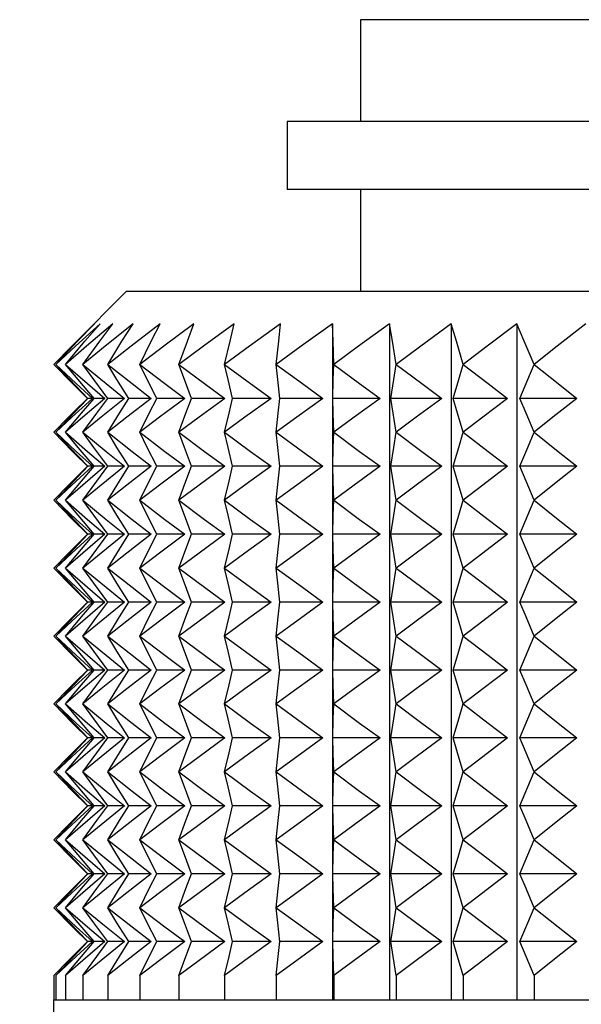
# Model space of a CAD drawing. Header units: millimetres. Extents: x 0 to 489, y 0 to 378.
# Tile 6 of 27: x 98 to 108, y 180 to 198. Entities that reach past the tile are written whole.
import ezdxf

# ---------------------------------------------------------------- set-up
doc = ezdxf.new("R2010")
doc.units = ezdxf.units.MM
doc.header["$LTSCALE"] = 1.75
doc.layers.add('DIMENSIONS', color=140, linetype='Continuous', lineweight=25)
doc.styles.add('SLDTEXTSTYLE2', font='TXT', dxfattribs={"width": 0.75})
doc.dimstyles.new('SLDDIMSTYLE3', dxfattribs={"dimtxt": 5.55625, "dimasz": 5.7785, "dimexe": 0, "dimexo": 0.0625, "dimgap": 1.389063, "dimtad": 0, "dimtih": 1, "dimtoh": 1, "dimdec": 1, "dimrnd": 1e-09, "dimzin": 12, "dimdsep": 46, "dimtxsty": 'SLDTEXTSTYLE2', "dimsah": 1, "dimcen": 0.09, "dimadec": 0, "dimazin": 3, "dimtfac": 1, "dimtdec": 1, "dimtofl": 0, "dimtmove": 0, "dimatfit": 3, "dimfxl": 0, "dimfrac": 2, "dimtolj": 1, "dimtzin": 12, "dimarcsym": 0})

# ---------------------------------------------------------------- blocks, each defined once
blk = doc.blocks.new('_D_3')
at = {"layer": 'DIMENSIONS'}
for p, q in [((97.294, 193.053), (77.001, 193.053)), ((82.557, 193.053), (82.557, 178.279)), ((75.373, 168.245), (73.68, 168.245)), ((73.68, 168.245), (73.68, 159.425)), ((89.742, 168.245), (91.435, 168.245)), ((91.435, 168.245), (91.435, 159.425)), ((73.68, 159.425), (75.373, 159.425)), ((91.435, 159.425), (89.742, 159.425)), ((82.557, 143.523), (82.557, 158.296)), ((96.88, 143.523), (77.001, 143.523))]:
    blk.add_line(p, q, dxfattribs=at)
for points in [[(82.557, 193.053), (81.668, 187.274), (83.446, 187.274)], [(82.557, 143.523), (83.446, 149.301), (81.668, 149.301)]]:
    blk.add_solid(points, dxfattribs=at)
at = {"layer": 'DIMENSIONS', "char_height": 5.5562, "attachment_point": 1, "style": 'SLDTEXTSTYLE2'}
for s, insert in [('49.5', (75.373, 176.536)), ('1.95', (75.373, 166.587))]:
    blk.add_mtext(s, dxfattribs=dict(at, insert=insert))

msp = doc.modelspace()

# ---------------------------------------------------------------- linework, layer by layer
for p, q in [((103.891, 198.133), (103.891, 196.228)), ((113.39, 198.133), (103.891, 198.133)), ((102.519, 196.228), (102.519, 194.958)), ((113.39, 196.228), (102.519, 196.228)), ((113.39, 194.958), (102.519, 194.958)), ((103.891, 194.958), (103.891, 193.053)), ((99.517, 193.053), (98.537, 192.073)), ((99.517, 193.053), (113.39, 193.053)), ((103.368, 192.448), (103.368, 179.804)), ((104.434, 192.448), (104.434, 179.804)), ((105.586, 192.448), (105.586, 179.804)), ((106.812, 192.448), (106.812, 179.804)), ((98.537, 191.299), (98.785, 191.051)), ((98.785, 191.051), (98.537, 190.803)), ((98.787, 191.051), (98.785, 191.051)), ((98.88, 191.051), (98.793, 191.051)), ((99.111, 191.051), (98.911, 191.051)), ((99.478, 191.051), (99.166, 191.051)), ((99.978, 191.051), (99.557, 191.051)), ((100.605, 191.051), (100.08, 191.051)), ((101.354, 191.051), (100.729, 191.051)), ((102.218, 191.051), (101.499, 191.051)), ((103.189, 191.051), (102.383, 191.051)), ((104.257, 191.051), (103.371, 191.051)), ((105.411, 191.051), (104.455, 191.051)), ((106.642, 191.051), (105.624, 191.051)), ((107.937, 191.051), (106.867, 191.051)), ((98.537, 190.029), (98.785, 189.781)), ((98.785, 189.781), (98.537, 189.533)), ((98.787, 189.781), (98.785, 189.781)), ((98.88, 189.781), (98.793, 189.781)), ((99.111, 189.781), (98.911, 189.781)), ((99.478, 189.781), (99.166, 189.781)), ((99.978, 189.781), (99.557, 189.781)), ((100.605, 189.781), (100.08, 189.781)), ((101.354, 189.781), (100.729, 189.781)), ((102.218, 189.781), (101.499, 189.781)), ((103.189, 189.781), (102.383, 189.781)), ((104.257, 189.781), (103.371, 189.781)), ((105.411, 189.781), (104.455, 189.781)), ((106.642, 189.781), (105.624, 189.781)), ((107.937, 189.781), (106.867, 189.781)), ((98.537, 188.759), (98.785, 188.511)), ((98.785, 188.511), (98.537, 188.263)), ((98.787, 188.511), (98.785, 188.511)), ((98.88, 188.511), (98.793, 188.511)), ((99.111, 188.511), (98.911, 188.511)), ((99.478, 188.511), (99.166, 188.511)), ((99.978, 188.511), (99.557, 188.511)), ((100.605, 188.511), (100.08, 188.511)), ((101.354, 188.511), (100.729, 188.511)), ((102.218, 188.511), (101.499, 188.511)), ((103.189, 188.511), (102.383, 188.511)), ((104.257, 188.511), (103.371, 188.511)), ((105.411, 188.511), (104.455, 188.511)), ((106.642, 188.511), (105.624, 188.511)), ((107.937, 188.511), (106.867, 188.511)), ((98.537, 187.489), (98.785, 187.241)), ((98.785, 187.241), (98.537, 186.993)), ((98.787, 187.241), (98.785, 187.241)), ((98.88, 187.241), (98.793, 187.241)), ((99.111, 187.241), (98.911, 187.241)), ((99.478, 187.241), (99.166, 187.241)), ((99.978, 187.241), (99.557, 187.241)), ((100.605, 187.241), (100.08, 187.241)), ((101.354, 187.241), (100.729, 187.241)), ((102.218, 187.241), (101.499, 187.241)), ((103.189, 187.241), (102.383, 187.241)), ((104.257, 187.241), (103.371, 187.241)), ((105.411, 187.241), (104.455, 187.241)), ((106.642, 187.241), (105.624, 187.241)), ((107.937, 187.241), (106.867, 187.241)), ((98.537, 186.219), (98.785, 185.971)), ((98.785, 185.971), (98.537, 185.723)), ((98.787, 185.971), (98.785, 185.971)), ((98.88, 185.971), (98.793, 185.971)), ((99.111, 185.971), (98.911, 185.971)), ((99.478, 185.971), (99.166, 185.971)), ((99.978, 185.971), (99.557, 185.971)), ((100.605, 185.971), (100.08, 185.971)), ((101.354, 185.971), (100.729, 185.971)), ((102.218, 185.971), (101.499, 185.971)), ((103.189, 185.971), (102.383, 185.971)), ((104.257, 185.971), (103.371, 185.971)), ((105.411, 185.971), (104.455, 185.971)), ((106.642, 185.971), (105.624, 185.971)), ((107.937, 185.971), (106.867, 185.971)), ((98.537, 184.949), (98.785, 184.701)), ((98.785, 184.701), (98.537, 184.453)), ((98.787, 184.701), (98.785, 184.701)), ((98.88, 184.701), (98.793, 184.701)), ((99.111, 184.701), (98.911, 184.701)), ((99.478, 184.701), (99.166, 184.701)), ((99.978, 184.701), (99.557, 184.701)), ((100.605, 184.701), (100.08, 184.701)), ((101.354, 184.701), (100.729, 184.701)), ((102.218, 184.701), (101.499, 184.701)), ((103.189, 184.701), (102.383, 184.701)), ((104.257, 184.701), (103.371, 184.701)), ((105.411, 184.701), (104.455, 184.701)), ((106.642, 184.701), (105.624, 184.701)), ((107.937, 184.701), (106.867, 184.701)), ((98.537, 183.679), (98.785, 183.431)), ((98.785, 183.431), (98.537, 183.183)), ((98.787, 183.431), (98.785, 183.431)), ((98.88, 183.431), (98.793, 183.431)), ((99.111, 183.431), (98.911, 183.431)), ((99.478, 183.431), (99.166, 183.431)), ((99.978, 183.431), (99.557, 183.431)), ((100.605, 183.431), (100.08, 183.431)), ((101.354, 183.431), (100.729, 183.431)), ((102.218, 183.431), (101.499, 183.431)), ((103.189, 183.431), (102.383, 183.431)), ((104.257, 183.431), (103.371, 183.431)), ((105.411, 183.431), (104.455, 183.431)), ((106.642, 183.431), (105.624, 183.431)), ((107.937, 183.431), (106.867, 183.431)), ((98.537, 182.409), (98.785, 182.161)), ((98.785, 182.161), (98.537, 181.913)), ((98.787, 182.161), (98.785, 182.161)), ((98.88, 182.161), (98.793, 182.161)), ((99.111, 182.161), (98.911, 182.161)), ((99.478, 182.161), (99.166, 182.161)), ((99.978, 182.161), (99.557, 182.161)), ((100.605, 182.161), (100.08, 182.161)), ((101.354, 182.161), (100.729, 182.161)), ((102.218, 182.161), (101.499, 182.161)), ((103.189, 182.161), (102.383, 182.161)), ((104.257, 182.161), (103.371, 182.161)), ((105.411, 182.161), (104.455, 182.161)), ((106.642, 182.161), (105.624, 182.161)), ((107.937, 182.161), (106.867, 182.161)), ((98.537, 181.139), (98.785, 180.891)), ((98.785, 180.891), (98.537, 180.643)), ((98.787, 180.891), (98.785, 180.891)), ((98.88, 180.891), (98.793, 180.891)), ((99.111, 180.891), (98.911, 180.891)), ((99.478, 180.891), (99.166, 180.891)), ((99.978, 180.891), (99.557, 180.891)), ((100.605, 180.891), (100.08, 180.891)), ((101.354, 180.891), (100.729, 180.891)), ((102.218, 180.891), (101.499, 180.891)), ((103.189, 180.891), (102.383, 180.891)), ((104.257, 180.891), (103.371, 180.891)), ((105.411, 180.891), (104.455, 180.891)), ((106.642, 180.891), (105.624, 180.891)), ((107.937, 180.891), (106.867, 180.891)), ((98.155, 180.256), (98.155, 179.804)), ((98.192, 180.256), (98.192, 179.804)), ((98.374, 180.256), (98.374, 179.804)), ((98.699, 180.256), (98.699, 179.804)), ((99.164, 180.256), (99.164, 179.804)), ((99.764, 180.256), (99.764, 179.804)), ((100.495, 180.256), (100.495, 179.804)), ((101.348, 180.256), (101.348, 179.804)), ((102.316, 180.256), (102.316, 179.804)), ((103.39, 180.256), (103.39, 179.804)), ((104.558, 180.256), (104.558, 179.804)), ((105.811, 180.256), (105.811, 179.804)), ((107.137, 180.256), (107.137, 179.804)), ((98.15, 179.804), (98.15, 153.429)), ((98.15, 179.804), (98.192, 179.804)), ((98.192, 179.804), (98.374, 179.804)), ((98.374, 179.804), (98.699, 179.804)), ((98.699, 179.804), (99.164, 179.804)), ((99.164, 179.804), (99.764, 179.804)), ((99.764, 179.804), (100.495, 179.804)), ((100.495, 179.804), (101.348, 179.804)), ((101.348, 179.804), (102.316, 179.804)), ((102.316, 179.804), (103.39, 179.804)), ((103.39, 179.804), (104.558, 179.804)), ((104.558, 179.804), (105.811, 179.804)), ((105.811, 179.804), (107.137, 179.804)), ((107.137, 179.804), (108.522, 179.804))]:
    msp.add_line(p, q)
at = {"flags": 128}
for points in [[(98.917, 192.448), (98.494, 192.03), (98.155, 191.686)], [(99.021, 192.448), (98.561, 192.03), (98.192, 191.686)], [(98.192, 191.686), (98.601, 192.121), (98.917, 192.448)], [(99.262, 192.448), (98.769, 192.03), (98.374, 191.686)], [(98.374, 191.686), (98.739, 192.121), (99.021, 192.448)], [(99.638, 192.448), (99.117, 192.03), (98.699, 191.686)], [(98.699, 191.686), (99.017, 192.121), (99.262, 192.448)], [(100.144, 192.448), (99.6, 192.03), (99.164, 191.686)], [(99.164, 191.686), (99.431, 192.121), (99.638, 192.448)], [(100.777, 192.448), (100.215, 192.03), (99.764, 191.686)], [(99.764, 191.686), (99.979, 192.121), (100.144, 192.448)], [(101.531, 192.448), (100.956, 192.03), (100.495, 191.686)], [(100.495, 191.686), (100.654, 192.121), (100.777, 192.448)], [(102.397, 192.448), (101.815, 192.03), (101.348, 191.686)], [(101.348, 191.686), (101.451, 192.121), (101.531, 192.448)], [(103.368, 192.448), (102.784, 192.03), (102.316, 191.686)], [(102.316, 191.686), (102.362, 192.121), (102.397, 192.448)], [(103.39, 191.686), (103.377, 192.121), (103.368, 192.448)], [(104.434, 192.448), (103.855, 192.03), (103.39, 191.686)], [(104.558, 191.686), (104.488, 192.121), (104.434, 192.448)], [(105.586, 192.448), (105.016, 192.03), (104.558, 191.686)], [(105.811, 191.686), (105.684, 192.121), (105.586, 192.448)], [(106.812, 192.448), (106.257, 192.03), (105.811, 191.686)], [(107.137, 191.686), (106.953, 192.121), (106.812, 192.448)], [(108.101, 192.448), (107.566, 192.03), (107.137, 191.686)], [(98.155, 191.686), (98.508, 191.328), (98.787, 191.051)], [(98.192, 191.686), (98.576, 191.328), (98.88, 191.051)], [(98.793, 191.051), (98.455, 191.405), (98.192, 191.686)], [(98.374, 191.686), (98.785, 191.328), (99.111, 191.051)], [(98.911, 191.051), (98.609, 191.405), (98.374, 191.686)], [(98.699, 191.686), (99.134, 191.328), (99.478, 191.051)], [(99.166, 191.051), (98.904, 191.405), (98.699, 191.686)], [(99.164, 191.686), (99.618, 191.328), (99.978, 191.051)], [(99.557, 191.051), (99.336, 191.405), (99.164, 191.686)], [(99.764, 191.686), (100.234, 191.328), (100.605, 191.051)], [(100.08, 191.051), (99.903, 191.405), (99.764, 191.686)], [(100.495, 191.686), (100.975, 191.328), (101.354, 191.051)], [(100.729, 191.051), (100.597, 191.405), (100.495, 191.686)], [(101.348, 191.686), (101.834, 191.328), (102.218, 191.051)], [(101.499, 191.051), (101.414, 191.405), (101.348, 191.686)], [(102.316, 191.686), (102.803, 191.328), (103.189, 191.051)], [(102.383, 191.051), (102.345, 191.405), (102.316, 191.686)], [(103.371, 191.051), (103.382, 191.405), (103.39, 191.686)], [(103.39, 191.686), (103.874, 191.328), (104.257, 191.051)], [(104.455, 191.051), (104.513, 191.405), (104.558, 191.686)], [(104.558, 191.686), (105.035, 191.328), (105.411, 191.051)], [(105.624, 191.051), (105.729, 191.405), (105.811, 191.686)], [(105.811, 191.686), (106.275, 191.328), (106.642, 191.051)], [(106.867, 191.051), (107.019, 191.405), (107.137, 191.686)], [(107.137, 191.686), (107.584, 191.328), (107.937, 191.051)], [(98.787, 191.051), (98.432, 190.697), (98.155, 190.416)], [(98.88, 191.051), (98.493, 190.697), (98.192, 190.416)], [(98.192, 190.416), (98.528, 190.774), (98.793, 191.051)], [(99.111, 191.051), (98.697, 190.697), (98.374, 190.416)], [(98.374, 190.416), (98.674, 190.774), (98.911, 191.051)], [(99.478, 191.051), (99.04, 190.697), (98.699, 190.416)], [(98.699, 190.416), (98.96, 190.774), (99.166, 191.051)], [(99.978, 191.051), (99.52, 190.697), (99.164, 190.416)], [(99.164, 190.416), (99.383, 190.774), (99.557, 191.051)], [(100.605, 191.051), (100.133, 190.697), (99.764, 190.416)], [(99.764, 190.416), (99.94, 190.774), (100.08, 191.051)], [(101.354, 191.051), (100.872, 190.697), (100.495, 190.416)], [(100.495, 190.416), (100.626, 190.774), (100.729, 191.051)], [(102.218, 191.051), (101.73, 190.697), (101.348, 190.416)], [(101.348, 190.416), (101.433, 190.774), (101.499, 191.051)], [(103.189, 191.051), (102.699, 190.697), (102.316, 190.416)], [(102.316, 190.416), (102.353, 190.774), (102.383, 191.051)], [(103.39, 190.416), (103.379, 190.774), (103.371, 191.051)], [(104.257, 191.051), (103.77, 190.697), (103.39, 190.416)], [(104.558, 190.416), (104.501, 190.774), (104.455, 191.051)], [(105.411, 191.051), (104.932, 190.697), (104.558, 190.416)], [(105.811, 190.416), (105.707, 190.774), (105.624, 191.051)], [(106.642, 191.051), (106.176, 190.697), (105.811, 190.416)], [(107.137, 190.416), (106.986, 190.774), (106.867, 191.051)], [(107.937, 191.051), (107.487, 190.697), (107.137, 190.416)], [(98.155, 190.416), (98.508, 190.058), (98.787, 189.781)], [(98.192, 190.416), (98.576, 190.058), (98.88, 189.781)], [(98.793, 189.781), (98.455, 190.135), (98.192, 190.416)], [(98.374, 190.416), (98.785, 190.058), (99.111, 189.781)], [(98.911, 189.781), (98.609, 190.135), (98.374, 190.416)], [(98.699, 190.416), (99.134, 190.058), (99.478, 189.781)], [(99.166, 189.781), (98.904, 190.135), (98.699, 190.416)], [(99.164, 190.416), (99.618, 190.058), (99.978, 189.781)], [(99.557, 189.781), (99.336, 190.135), (99.164, 190.416)], [(99.764, 190.416), (100.234, 190.058), (100.605, 189.781)], [(100.08, 189.781), (99.903, 190.135), (99.764, 190.416)], [(100.495, 190.416), (100.975, 190.058), (101.354, 189.781)], [(100.729, 189.781), (100.597, 190.135), (100.495, 190.416)], [(101.348, 190.416), (101.834, 190.058), (102.218, 189.781)], [(101.499, 189.781), (101.414, 190.135), (101.348, 190.416)], [(102.316, 190.416), (102.803, 190.058), (103.189, 189.781)], [(102.383, 189.781), (102.345, 190.135), (102.316, 190.416)], [(103.371, 189.781), (103.382, 190.135), (103.39, 190.416)], [(103.39, 190.416), (103.874, 190.058), (104.257, 189.781)], [(104.455, 189.781), (104.513, 190.135), (104.558, 190.416)], [(104.558, 190.416), (105.035, 190.058), (105.411, 189.781)], [(105.624, 189.781), (105.729, 190.135), (105.811, 190.416)], [(105.811, 190.416), (106.275, 190.058), (106.642, 189.781)], [(106.867, 189.781), (107.019, 190.135), (107.137, 190.416)], [(107.137, 190.416), (107.584, 190.058), (107.937, 189.781)], [(98.787, 189.781), (98.432, 189.427), (98.155, 189.146)], [(98.88, 189.781), (98.493, 189.427), (98.192, 189.146)], [(98.192, 189.146), (98.528, 189.504), (98.793, 189.781)], [(99.111, 189.781), (98.697, 189.427), (98.374, 189.146)], [(98.374, 189.146), (98.674, 189.504), (98.911, 189.781)], [(99.478, 189.781), (99.04, 189.427), (98.699, 189.146)], [(98.699, 189.146), (98.96, 189.504), (99.166, 189.781)], [(99.978, 189.781), (99.52, 189.427), (99.164, 189.146)], [(99.164, 189.146), (99.383, 189.504), (99.557, 189.781)], [(100.605, 189.781), (100.133, 189.427), (99.764, 189.146)], [(99.764, 189.146), (99.94, 189.504), (100.08, 189.781)], [(101.354, 189.781), (100.872, 189.427), (100.495, 189.146)], [(100.495, 189.146), (100.626, 189.504), (100.729, 189.781)], [(102.218, 189.781), (101.73, 189.427), (101.348, 189.146)], [(101.348, 189.146), (101.433, 189.504), (101.499, 189.781)], [(103.189, 189.781), (102.699, 189.427), (102.316, 189.146)], [(102.316, 189.146), (102.353, 189.504), (102.383, 189.781)], [(103.39, 189.146), (103.379, 189.504), (103.371, 189.781)], [(104.257, 189.781), (103.77, 189.427), (103.39, 189.146)], [(104.558, 189.146), (104.501, 189.504), (104.455, 189.781)], [(105.411, 189.781), (104.932, 189.427), (104.558, 189.146)], [(105.811, 189.146), (105.707, 189.504), (105.624, 189.781)], [(106.642, 189.781), (106.176, 189.427), (105.811, 189.146)], [(107.137, 189.146), (106.986, 189.504), (106.867, 189.781)], [(107.937, 189.781), (107.487, 189.427), (107.137, 189.146)], [(98.155, 189.146), (98.508, 188.788), (98.787, 188.511)], [(98.192, 189.146), (98.576, 188.788), (98.88, 188.511)], [(98.793, 188.511), (98.455, 188.865), (98.192, 189.146)], [(98.374, 189.146), (98.785, 188.788), (99.111, 188.511)], [(98.911, 188.511), (98.609, 188.865), (98.374, 189.146)], [(98.699, 189.146), (99.134, 188.788), (99.478, 188.511)], [(99.166, 188.511), (98.904, 188.865), (98.699, 189.146)], [(99.164, 189.146), (99.618, 188.788), (99.978, 188.511)], [(99.557, 188.511), (99.336, 188.865), (99.164, 189.146)], [(99.764, 189.146), (100.234, 188.788), (100.605, 188.511)], [(100.08, 188.511), (99.903, 188.865), (99.764, 189.146)], [(100.495, 189.146), (100.975, 188.788), (101.354, 188.511)], [(100.729, 188.511), (100.597, 188.865), (100.495, 189.146)], [(101.348, 189.146), (101.834, 188.788), (102.218, 188.511)], [(101.499, 188.511), (101.414, 188.865), (101.348, 189.146)], [(102.316, 189.146), (102.803, 188.788), (103.189, 188.511)], [(102.383, 188.511), (102.345, 188.865), (102.316, 189.146)], [(103.371, 188.511), (103.382, 188.865), (103.39, 189.146)], [(103.39, 189.146), (103.874, 188.788), (104.257, 188.511)], [(104.455, 188.511), (104.513, 188.865), (104.558, 189.146)], [(104.558, 189.146), (105.035, 188.788), (105.411, 188.511)], [(105.624, 188.511), (105.729, 188.865), (105.811, 189.146)], [(105.811, 189.146), (106.275, 188.788), (106.642, 188.511)], [(106.867, 188.511), (107.019, 188.865), (107.137, 189.146)], [(107.137, 189.146), (107.584, 188.788), (107.937, 188.511)], [(98.787, 188.511), (98.432, 188.157), (98.155, 187.876)], [(98.88, 188.511), (98.493, 188.157), (98.192, 187.876)], [(98.192, 187.876), (98.528, 188.234), (98.793, 188.511)], [(99.111, 188.511), (98.697, 188.157), (98.374, 187.876)], [(98.374, 187.876), (98.674, 188.234), (98.911, 188.511)], [(99.478, 188.511), (99.04, 188.157), (98.699, 187.876)], [(98.699, 187.876), (98.96, 188.234), (99.166, 188.511)], [(99.978, 188.511), (99.52, 188.157), (99.164, 187.876)], [(99.164, 187.876), (99.383, 188.234), (99.557, 188.511)], [(100.605, 188.511), (100.133, 188.157), (99.764, 187.876)], [(99.764, 187.876), (99.94, 188.234), (100.08, 188.511)], [(101.354, 188.511), (100.872, 188.157), (100.495, 187.876)], [(100.495, 187.876), (100.626, 188.234), (100.729, 188.511)], [(102.218, 188.511), (101.73, 188.157), (101.348, 187.876)], [(101.348, 187.876), (101.433, 188.234), (101.499, 188.511)], [(103.189, 188.511), (102.699, 188.157), (102.316, 187.876)], [(102.316, 187.876), (102.353, 188.234), (102.383, 188.511)], [(103.39, 187.876), (103.379, 188.234), (103.371, 188.511)], [(104.257, 188.511), (103.77, 188.157), (103.39, 187.876)], [(104.558, 187.876), (104.501, 188.234), (104.455, 188.511)], [(105.411, 188.511), (104.932, 188.157), (104.558, 187.876)], [(105.811, 187.876), (105.707, 188.234), (105.624, 188.511)], [(106.642, 188.511), (106.176, 188.157), (105.811, 187.876)], [(107.137, 187.876), (106.986, 188.234), (106.867, 188.511)], [(107.937, 188.511), (107.487, 188.157), (107.137, 187.876)], [(98.155, 187.876), (98.508, 187.518), (98.787, 187.241)], [(98.192, 187.876), (98.576, 187.518), (98.88, 187.241)], [(98.793, 187.241), (98.455, 187.595), (98.192, 187.876)], [(98.374, 187.876), (98.785, 187.518), (99.111, 187.241)], [(98.911, 187.241), (98.609, 187.595), (98.374, 187.876)], [(98.699, 187.876), (99.134, 187.518), (99.478, 187.241)], [(99.166, 187.241), (98.904, 187.595), (98.699, 187.876)], [(99.164, 187.876), (99.618, 187.518), (99.978, 187.241)], [(99.557, 187.241), (99.336, 187.595), (99.164, 187.876)], [(99.764, 187.876), (100.234, 187.518), (100.605, 187.241)], [(100.08, 187.241), (99.903, 187.595), (99.764, 187.876)], [(100.495, 187.876), (100.975, 187.518), (101.354, 187.241)], [(100.729, 187.241), (100.597, 187.595), (100.495, 187.876)], [(101.348, 187.876), (101.834, 187.518), (102.218, 187.241)], [(101.499, 187.241), (101.414, 187.595), (101.348, 187.876)], [(102.316, 187.876), (102.803, 187.518), (103.189, 187.241)], [(102.383, 187.241), (102.345, 187.595), (102.316, 187.876)], [(103.371, 187.241), (103.382, 187.595), (103.39, 187.876)], [(103.39, 187.876), (103.874, 187.518), (104.257, 187.241)], [(104.455, 187.241), (104.513, 187.595), (104.558, 187.876)], [(104.558, 187.876), (105.035, 187.518), (105.411, 187.241)], [(105.624, 187.241), (105.729, 187.595), (105.811, 187.876)], [(105.811, 187.876), (106.275, 187.518), (106.642, 187.241)], [(106.867, 187.241), (107.019, 187.595), (107.137, 187.876)], [(107.137, 187.876), (107.584, 187.518), (107.937, 187.241)], [(98.787, 187.241), (98.432, 186.887), (98.155, 186.606)], [(98.88, 187.241), (98.493, 186.887), (98.192, 186.606)], [(98.192, 186.606), (98.528, 186.964), (98.793, 187.241)], [(99.111, 187.241), (98.697, 186.887), (98.374, 186.606)], [(98.374, 186.606), (98.674, 186.964), (98.911, 187.241)], [(99.478, 187.241), (99.04, 186.887), (98.699, 186.606)], [(98.699, 186.606), (98.96, 186.964), (99.166, 187.241)], [(99.978, 187.241), (99.52, 186.887), (99.164, 186.606)], [(99.164, 186.606), (99.383, 186.964), (99.557, 187.241)], [(100.605, 187.241), (100.133, 186.887), (99.764, 186.606)], [(99.764, 186.606), (99.94, 186.964), (100.08, 187.241)], [(101.354, 187.241), (100.872, 186.887), (100.495, 186.606)], [(100.495, 186.606), (100.626, 186.964), (100.729, 187.241)], [(102.218, 187.241), (101.73, 186.887), (101.348, 186.606)], [(101.348, 186.606), (101.433, 186.964), (101.499, 187.241)], [(103.189, 187.241), (102.699, 186.887), (102.316, 186.606)], [(102.316, 186.606), (102.353, 186.964), (102.383, 187.241)], [(103.39, 186.606), (103.379, 186.964), (103.371, 187.241)], [(104.257, 187.241), (103.77, 186.887), (103.39, 186.606)], [(104.558, 186.606), (104.501, 186.964), (104.455, 187.241)], [(105.411, 187.241), (104.932, 186.887), (104.558, 186.606)], [(105.811, 186.606), (105.707, 186.964), (105.624, 187.241)], [(106.642, 187.241), (106.176, 186.887), (105.811, 186.606)], [(107.137, 186.606), (106.986, 186.964), (106.867, 187.241)], [(107.937, 187.241), (107.487, 186.887), (107.137, 186.606)], [(98.155, 186.606), (98.508, 186.248), (98.787, 185.971)], [(98.192, 186.606), (98.576, 186.248), (98.88, 185.971)], [(98.793, 185.971), (98.455, 186.325), (98.192, 186.606)], [(98.374, 186.606), (98.785, 186.248), (99.111, 185.971)], [(98.911, 185.971), (98.609, 186.325), (98.374, 186.606)], [(98.699, 186.606), (99.134, 186.248), (99.478, 185.971)], [(99.166, 185.971), (98.904, 186.325), (98.699, 186.606)], [(99.164, 186.606), (99.618, 186.248), (99.978, 185.971)], [(99.557, 185.971), (99.336, 186.325), (99.164, 186.606)], [(99.764, 186.606), (100.234, 186.248), (100.605, 185.971)], [(100.08, 185.971), (99.903, 186.325), (99.764, 186.606)], [(100.495, 186.606), (100.975, 186.248), (101.354, 185.971)], [(100.729, 185.971), (100.597, 186.325), (100.495, 186.606)], [(101.348, 186.606), (101.834, 186.248), (102.218, 185.971)], [(101.499, 185.971), (101.414, 186.325), (101.348, 186.606)], [(102.316, 186.606), (102.803, 186.248), (103.189, 185.971)], [(102.383, 185.971), (102.345, 186.325), (102.316, 186.606)], [(103.371, 185.971), (103.382, 186.325), (103.39, 186.606)], [(103.39, 186.606), (103.874, 186.248), (104.257, 185.971)], [(104.455, 185.971), (104.513, 186.325), (104.558, 186.606)], [(104.558, 186.606), (105.035, 186.248), (105.411, 185.971)], [(105.624, 185.971), (105.729, 186.325), (105.811, 186.606)], [(105.811, 186.606), (106.275, 186.248), (106.642, 185.971)], [(106.867, 185.971), (107.019, 186.325), (107.137, 186.606)], [(107.137, 186.606), (107.584, 186.248), (107.937, 185.971)], [(98.787, 185.971), (98.432, 185.617), (98.155, 185.336)], [(98.88, 185.971), (98.493, 185.617), (98.192, 185.336)], [(98.192, 185.336), (98.528, 185.694), (98.793, 185.971)], [(99.111, 185.971), (98.697, 185.617), (98.374, 185.336)], [(98.374, 185.336), (98.674, 185.694), (98.911, 185.971)], [(99.478, 185.971), (99.04, 185.617), (98.699, 185.336)], [(98.699, 185.336), (98.96, 185.694), (99.166, 185.971)], [(99.978, 185.971), (99.52, 185.617), (99.164, 185.336)], [(99.164, 185.336), (99.383, 185.694), (99.557, 185.971)], [(100.605, 185.971), (100.133, 185.617), (99.764, 185.336)], [(99.764, 185.336), (99.94, 185.694), (100.08, 185.971)], [(101.354, 185.971), (100.872, 185.617), (100.495, 185.336)], [(100.495, 185.336), (100.626, 185.694), (100.729, 185.971)], [(102.218, 185.971), (101.73, 185.617), (101.348, 185.336)], [(101.348, 185.336), (101.433, 185.694), (101.499, 185.971)], [(103.189, 185.971), (102.699, 185.617), (102.316, 185.336)], [(102.316, 185.336), (102.353, 185.694), (102.383, 185.971)], [(103.39, 185.336), (103.379, 185.694), (103.371, 185.971)], [(104.257, 185.971), (103.77, 185.617), (103.39, 185.336)], [(104.558, 185.336), (104.501, 185.694), (104.455, 185.971)], [(105.411, 185.971), (104.932, 185.617), (104.558, 185.336)], [(105.811, 185.336), (105.707, 185.694), (105.624, 185.971)], [(106.642, 185.971), (106.176, 185.617), (105.811, 185.336)], [(107.137, 185.336), (106.986, 185.694), (106.867, 185.971)], [(107.937, 185.971), (107.487, 185.617), (107.137, 185.336)], [(98.155, 185.336), (98.508, 184.978), (98.787, 184.701)], [(98.192, 185.336), (98.576, 184.978), (98.88, 184.701)], [(98.793, 184.701), (98.455, 185.055), (98.192, 185.336)], [(98.374, 185.336), (98.785, 184.978), (99.111, 184.701)], [(98.911, 184.701), (98.609, 185.055), (98.374, 185.336)], [(98.699, 185.336), (99.134, 184.978), (99.478, 184.701)], [(99.166, 184.701), (98.904, 185.055), (98.699, 185.336)], [(99.164, 185.336), (99.618, 184.978), (99.978, 184.701)], [(99.557, 184.701), (99.336, 185.055), (99.164, 185.336)], [(99.764, 185.336), (100.234, 184.978), (100.605, 184.701)], [(100.08, 184.701), (99.903, 185.055), (99.764, 185.336)], [(100.495, 185.336), (100.975, 184.978), (101.354, 184.701)], [(100.729, 184.701), (100.597, 185.055), (100.495, 185.336)], [(101.348, 185.336), (101.834, 184.978), (102.218, 184.701)], [(101.499, 184.701), (101.414, 185.055), (101.348, 185.336)], [(102.316, 185.336), (102.803, 184.978), (103.189, 184.701)], [(102.383, 184.701), (102.345, 185.055), (102.316, 185.336)], [(103.371, 184.701), (103.382, 185.055), (103.39, 185.336)], [(103.39, 185.336), (103.874, 184.978), (104.257, 184.701)], [(104.455, 184.701), (104.513, 185.055), (104.558, 185.336)], [(104.558, 185.336), (105.035, 184.978), (105.411, 184.701)], [(105.624, 184.701), (105.729, 185.055), (105.811, 185.336)], [(105.811, 185.336), (106.275, 184.978), (106.642, 184.701)], [(106.867, 184.701), (107.019, 185.055), (107.137, 185.336)], [(107.137, 185.336), (107.584, 184.978), (107.937, 184.701)], [(98.787, 184.701), (98.432, 184.347), (98.155, 184.066)], [(98.88, 184.701), (98.493, 184.347), (98.192, 184.066)], [(98.192, 184.066), (98.528, 184.424), (98.793, 184.701)], [(99.111, 184.701), (98.697, 184.347), (98.374, 184.066)], [(98.374, 184.066), (98.674, 184.424), (98.911, 184.701)], [(99.478, 184.701), (99.04, 184.347), (98.699, 184.066)], [(98.699, 184.066), (98.96, 184.424), (99.166, 184.701)], [(99.978, 184.701), (99.52, 184.347), (99.164, 184.066)], [(99.164, 184.066), (99.383, 184.424), (99.557, 184.701)], [(100.605, 184.701), (100.133, 184.347), (99.764, 184.066)], [(99.764, 184.066), (99.94, 184.424), (100.08, 184.701)], [(101.354, 184.701), (100.872, 184.347), (100.495, 184.066)], [(100.495, 184.066), (100.626, 184.424), (100.729, 184.701)], [(102.218, 184.701), (101.73, 184.347), (101.348, 184.066)], [(101.348, 184.066), (101.433, 184.424), (101.499, 184.701)], [(103.189, 184.701), (102.699, 184.347), (102.316, 184.066)], [(102.316, 184.066), (102.353, 184.424), (102.383, 184.701)], [(103.39, 184.066), (103.379, 184.424), (103.371, 184.701)], [(104.257, 184.701), (103.77, 184.347), (103.39, 184.066)], [(104.558, 184.066), (104.501, 184.424), (104.455, 184.701)], [(105.411, 184.701), (104.932, 184.347), (104.558, 184.066)], [(105.811, 184.066), (105.707, 184.424), (105.624, 184.701)], [(106.642, 184.701), (106.176, 184.347), (105.811, 184.066)], [(107.137, 184.066), (106.986, 184.424), (106.867, 184.701)], [(107.937, 184.701), (107.487, 184.347), (107.137, 184.066)], [(98.155, 184.066), (98.508, 183.708), (98.787, 183.431)], [(98.192, 184.066), (98.576, 183.708), (98.88, 183.431)], [(98.793, 183.431), (98.455, 183.785), (98.192, 184.066)], [(98.374, 184.066), (98.785, 183.708), (99.111, 183.431)], [(98.911, 183.431), (98.609, 183.785), (98.374, 184.066)], [(98.699, 184.066), (99.134, 183.708), (99.478, 183.431)], [(99.166, 183.431), (98.904, 183.785), (98.699, 184.066)], [(99.164, 184.066), (99.618, 183.708), (99.978, 183.431)], [(99.557, 183.431), (99.336, 183.785), (99.164, 184.066)], [(99.764, 184.066), (100.234, 183.708), (100.605, 183.431)], [(100.08, 183.431), (99.903, 183.785), (99.764, 184.066)], [(100.495, 184.066), (100.975, 183.708), (101.354, 183.431)], [(100.729, 183.431), (100.597, 183.785), (100.495, 184.066)], [(101.348, 184.066), (101.834, 183.708), (102.218, 183.431)], [(101.499, 183.431), (101.414, 183.785), (101.348, 184.066)], [(102.316, 184.066), (102.803, 183.708), (103.189, 183.431)], [(102.383, 183.431), (102.345, 183.785), (102.316, 184.066)], [(103.371, 183.431), (103.382, 183.785), (103.39, 184.066)], [(103.39, 184.066), (103.874, 183.708), (104.257, 183.431)], [(104.455, 183.431), (104.513, 183.785), (104.558, 184.066)], [(104.558, 184.066), (105.035, 183.708), (105.411, 183.431)], [(105.624, 183.431), (105.729, 183.785), (105.811, 184.066)], [(105.811, 184.066), (106.275, 183.708), (106.642, 183.431)], [(106.867, 183.431), (107.019, 183.785), (107.137, 184.066)], [(107.137, 184.066), (107.584, 183.708), (107.937, 183.431)], [(98.787, 183.431), (98.432, 183.077), (98.155, 182.796)], [(98.88, 183.431), (98.493, 183.077), (98.192, 182.796)], [(98.192, 182.796), (98.528, 183.154), (98.793, 183.431)], [(99.111, 183.431), (98.697, 183.077), (98.374, 182.796)], [(98.374, 182.796), (98.674, 183.154), (98.911, 183.431)], [(99.478, 183.431), (99.04, 183.077), (98.699, 182.796)], [(98.699, 182.796), (98.96, 183.154), (99.166, 183.431)], [(99.978, 183.431), (99.52, 183.077), (99.164, 182.796)], [(99.164, 182.796), (99.383, 183.154), (99.557, 183.431)], [(100.605, 183.431), (100.133, 183.077), (99.764, 182.796)], [(99.764, 182.796), (99.94, 183.154), (100.08, 183.431)], [(101.354, 183.431), (100.872, 183.077), (100.495, 182.796)], [(100.495, 182.796), (100.626, 183.154), (100.729, 183.431)], [(102.218, 183.431), (101.73, 183.077), (101.348, 182.796)], [(101.348, 182.796), (101.433, 183.154), (101.499, 183.431)], [(103.189, 183.431), (102.699, 183.077), (102.316, 182.796)], [(102.316, 182.796), (102.353, 183.154), (102.383, 183.431)], [(103.39, 182.796), (103.379, 183.154), (103.371, 183.431)], [(104.257, 183.431), (103.77, 183.077), (103.39, 182.796)], [(104.558, 182.796), (104.501, 183.154), (104.455, 183.431)], [(105.411, 183.431), (104.932, 183.077), (104.558, 182.796)], [(105.811, 182.796), (105.707, 183.154), (105.624, 183.431)], [(106.642, 183.431), (106.176, 183.077), (105.811, 182.796)], [(107.137, 182.796), (106.986, 183.154), (106.867, 183.431)], [(107.937, 183.431), (107.487, 183.077), (107.137, 182.796)], [(98.155, 182.796), (98.508, 182.438), (98.787, 182.161)], [(98.192, 182.796), (98.576, 182.438), (98.88, 182.161)], [(98.793, 182.161), (98.455, 182.515), (98.192, 182.796)], [(98.374, 182.796), (98.785, 182.438), (99.111, 182.161)], [(98.911, 182.161), (98.609, 182.515), (98.374, 182.796)], [(98.699, 182.796), (99.134, 182.438), (99.478, 182.161)], [(99.166, 182.161), (98.904, 182.515), (98.699, 182.796)], [(99.164, 182.796), (99.618, 182.438), (99.978, 182.161)], [(99.557, 182.161), (99.336, 182.515), (99.164, 182.796)], [(99.764, 182.796), (100.234, 182.438), (100.605, 182.161)], [(100.08, 182.161), (99.903, 182.515), (99.764, 182.796)], [(100.495, 182.796), (100.975, 182.438), (101.354, 182.161)], [(100.729, 182.161), (100.597, 182.515), (100.495, 182.796)], [(101.348, 182.796), (101.834, 182.438), (102.218, 182.161)], [(101.499, 182.161), (101.414, 182.515), (101.348, 182.796)], [(102.316, 182.796), (102.803, 182.438), (103.189, 182.161)], [(102.383, 182.161), (102.345, 182.515), (102.316, 182.796)], [(103.371, 182.161), (103.382, 182.515), (103.39, 182.796)], [(103.39, 182.796), (103.874, 182.438), (104.257, 182.161)], [(104.455, 182.161), (104.513, 182.515), (104.558, 182.796)], [(104.558, 182.796), (105.035, 182.438), (105.411, 182.161)], [(105.624, 182.161), (105.729, 182.515), (105.811, 182.796)], [(105.811, 182.796), (106.275, 182.438), (106.642, 182.161)], [(106.867, 182.161), (107.019, 182.515), (107.137, 182.796)], [(107.137, 182.796), (107.584, 182.438), (107.937, 182.161)], [(98.787, 182.161), (98.432, 181.807), (98.155, 181.526)], [(98.88, 182.161), (98.493, 181.807), (98.192, 181.526)], [(98.192, 181.526), (98.528, 181.884), (98.793, 182.161)], [(99.111, 182.161), (98.697, 181.807), (98.374, 181.526)], [(98.374, 181.526), (98.674, 181.884), (98.911, 182.161)], [(99.478, 182.161), (99.04, 181.807), (98.699, 181.526)], [(98.699, 181.526), (98.96, 181.884), (99.166, 182.161)], [(99.978, 182.161), (99.52, 181.807), (99.164, 181.526)], [(99.164, 181.526), (99.383, 181.884), (99.557, 182.161)], [(100.605, 182.161), (100.133, 181.807), (99.764, 181.526)], [(99.764, 181.526), (99.94, 181.884), (100.08, 182.161)], [(101.354, 182.161), (100.872, 181.807), (100.495, 181.526)], [(100.495, 181.526), (100.626, 181.884), (100.729, 182.161)], [(102.218, 182.161), (101.73, 181.807), (101.348, 181.526)], [(101.348, 181.526), (101.433, 181.884), (101.499, 182.161)], [(103.189, 182.161), (102.699, 181.807), (102.316, 181.526)], [(102.316, 181.526), (102.353, 181.884), (102.383, 182.161)], [(103.39, 181.526), (103.379, 181.884), (103.371, 182.161)], [(104.257, 182.161), (103.77, 181.807), (103.39, 181.526)], [(104.558, 181.526), (104.501, 181.884), (104.455, 182.161)], [(105.411, 182.161), (104.932, 181.807), (104.558, 181.526)], [(105.811, 181.526), (105.707, 181.884), (105.624, 182.161)], [(106.642, 182.161), (106.176, 181.807), (105.811, 181.526)], [(107.137, 181.526), (106.986, 181.884), (106.867, 182.161)], [(107.937, 182.161), (107.487, 181.807), (107.137, 181.526)], [(98.155, 181.526), (98.508, 181.168), (98.787, 180.891)], [(98.192, 181.526), (98.576, 181.168), (98.88, 180.891)], [(98.793, 180.891), (98.455, 181.245), (98.192, 181.526)], [(98.374, 181.526), (98.785, 181.168), (99.111, 180.891)], [(98.911, 180.891), (98.609, 181.245), (98.374, 181.526)], [(98.699, 181.526), (99.134, 181.168), (99.478, 180.891)], [(99.166, 180.891), (98.904, 181.245), (98.699, 181.526)], [(99.164, 181.526), (99.618, 181.168), (99.978, 180.891)], [(99.557, 180.891), (99.336, 181.245), (99.164, 181.526)], [(99.764, 181.526), (100.234, 181.168), (100.605, 180.891)], [(100.08, 180.891), (99.903, 181.245), (99.764, 181.526)], [(100.495, 181.526), (100.975, 181.168), (101.354, 180.891)], [(100.729, 180.891), (100.597, 181.245), (100.495, 181.526)], [(101.348, 181.526), (101.834, 181.168), (102.218, 180.891)], [(101.499, 180.891), (101.414, 181.245), (101.348, 181.526)], [(102.316, 181.526), (102.803, 181.168), (103.189, 180.891)], [(102.383, 180.891), (102.345, 181.245), (102.316, 181.526)], [(103.371, 180.891), (103.382, 181.245), (103.39, 181.526)], [(103.39, 181.526), (103.874, 181.168), (104.257, 180.891)], [(104.455, 180.891), (104.513, 181.245), (104.558, 181.526)], [(104.558, 181.526), (105.035, 181.168), (105.411, 180.891)], [(105.624, 180.891), (105.729, 181.245), (105.811, 181.526)], [(105.811, 181.526), (106.275, 181.168), (106.642, 180.891)], [(106.867, 180.891), (107.019, 181.245), (107.137, 181.526)], [(107.137, 181.526), (107.584, 181.168), (107.937, 180.891)], [(98.787, 180.891), (98.432, 180.537), (98.155, 180.256)], [(98.88, 180.891), (98.493, 180.537), (98.192, 180.256)], [(98.192, 180.256), (98.528, 180.614), (98.793, 180.891)], [(99.111, 180.891), (98.697, 180.537), (98.374, 180.256)], [(98.374, 180.256), (98.674, 180.614), (98.911, 180.891)], [(99.478, 180.891), (99.04, 180.537), (98.699, 180.256)], [(98.699, 180.256), (98.96, 180.614), (99.166, 180.891)], [(99.978, 180.891), (99.52, 180.537), (99.164, 180.256)], [(99.164, 180.256), (99.383, 180.614), (99.557, 180.891)], [(100.605, 180.891), (100.133, 180.537), (99.764, 180.256)], [(99.764, 180.256), (99.94, 180.614), (100.08, 180.891)], [(101.354, 180.891), (100.872, 180.537), (100.495, 180.256)], [(100.495, 180.256), (100.626, 180.614), (100.729, 180.891)], [(102.218, 180.891), (101.73, 180.537), (101.348, 180.256)], [(101.348, 180.256), (101.433, 180.614), (101.499, 180.891)], [(103.189, 180.891), (102.699, 180.537), (102.316, 180.256)], [(102.316, 180.256), (102.353, 180.614), (102.383, 180.891)], [(103.39, 180.256), (103.379, 180.614), (103.371, 180.891)], [(104.257, 180.891), (103.77, 180.537), (103.39, 180.256)], [(104.558, 180.256), (104.501, 180.614), (104.455, 180.891)], [(105.411, 180.891), (104.932, 180.537), (104.558, 180.256)], [(105.811, 180.256), (105.707, 180.614), (105.624, 180.891)], [(106.642, 180.891), (106.176, 180.537), (105.811, 180.256)], [(107.137, 180.256), (106.986, 180.614), (106.867, 180.891)], [(107.937, 180.891), (107.487, 180.537), (107.137, 180.256)]]:
    msp.add_lwpolyline(points, dxfattribs=at)

# ---------------------------------------------------------------- dimensions: what is measured, and where the dimension line sits
at = {"layer": 'DIMENSIONS'}
dim = msp.add_linear_dim(base=(82.557, 143.523), p1=(99.517, 193.053), p2=(99.103, 143.523), angle=90, dimstyle='SLDDIMSTYLE3', dxfattribs=at)
dim.commit()
dim.dimension.update_dxf_attribs({"geometry": '_D_3', "text_midpoint": (82.557, 168.288), "dimtype": 160})

doc.saveas('drawing.dxf')
